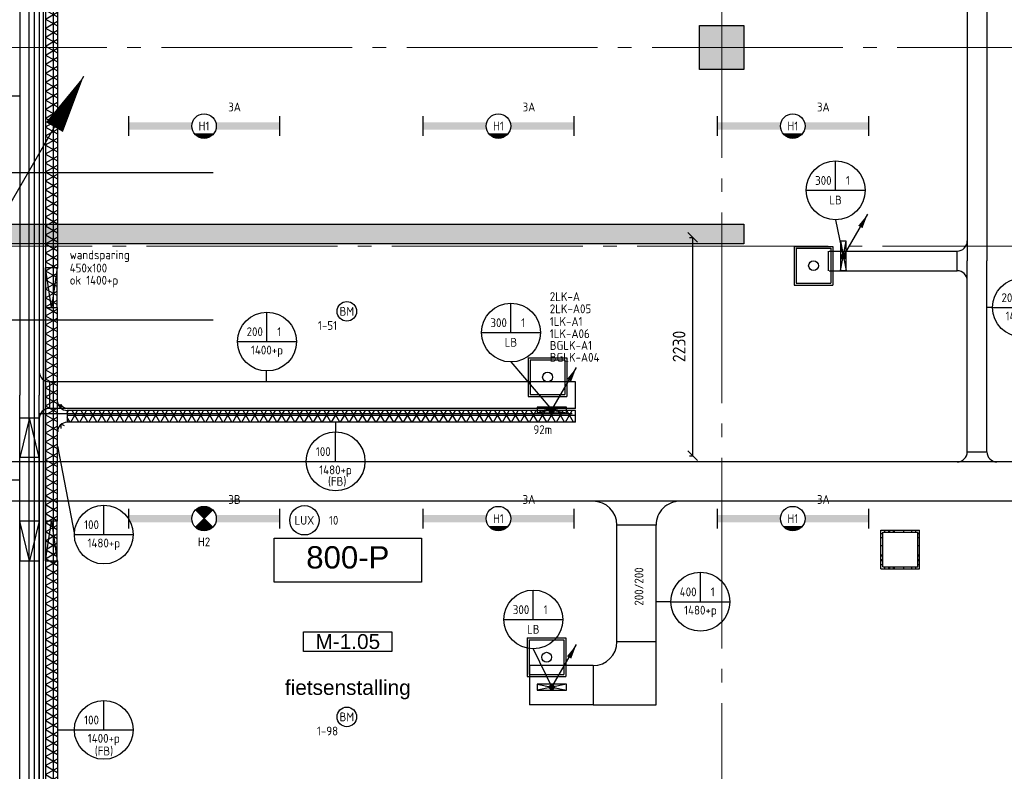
# Model space of a CAD drawing. Header units: millimetres. Extents: x -38031 to 123247, y -16330 to 129979.
# Tile 199 of 235: x 77206 to 87240, y 17722 to 25382. Entities that reach past the tile are written whole.
import ezdxf
from ezdxf.enums import TextEntityAlignment as Align

# ---------------------------------------------------------------- set-up
doc = ezdxf.new("R2010")
doc.units = ezdxf.units.MM
doc.header["$LTSCALE"] = 50
doc.linetypes.add('HIDDEN2', pattern=[4.7625, 3.175, -1.5875])
doc.linetypes.add('STYLE_11', pattern=[5, 3.888855, -0.416718, 0.277786, -0.416641])
for name, color, linetype in [('AB$1A---_ATTRIB035', 8, 'Continuous'), ('AB$1A---_ATTRIB050', 8, 'Continuous'), ('AL$1A---_ALGEMEEN', 8, 'Continuous'), ('AM$1A---_ARCERING', 8, 'Continuous'), ('BOUWKUNDIG', 8, 'Continuous'), ('EB6511--_ATTRIB', 2, 'Continuous'), ('EL6121--', 3, 'Continuous'), ('EL6131--_KG', 3, 'Continuous'), ('EL6131--_KG_ARC', 1, 'Continuous'), ('EL6131--_LB', 3, 'Continuous'), ('EL6311--', 3, 'Continuous'), ('EL6311--_meetgegevens LUX-waarden', 3, 'Continuous'), ('EL6311--NV', 7, 'Continuous'), ('EL6511--', 3, 'Continuous'), ('EM6131--', 1, 'Continuous'), ('lengte voedingskabels', 3, 'Continuous'), ('maatvoering', 1, 'Continuous'), ('Sparingen', 1, 'Continuous'), ('versterkte strook', 7, 'Continuous'), ('Vloerdoos verdieping', 51, 'Continuous')]:
    doc.layers.add(name, color=color, linetype=linetype)
doc.layers.add('stramien', color=1, linetype='STYLE_11', lineweight=15)
doc.styles.add('Arial', font='ARIAL.TTF')
doc.styles.add('BURO-018', font='iso.shx', dxfattribs={"height": 90})
doc.styles.get("Standard").update_dxf_attribs({"font": 'iso.shx'})
doc.dimstyles.new('STABICAD', dxfattribs={"dimscale": 100, "dimtxt": 1.3, "dimasz": 1, "dimexe": 0, "dimexo": 0, "dimgap": 1.5, "dimtad": 0, "dimdec": 0, "dimrnd": 10, "dimzin": 0, "dimdsep": 46, "dimtxsty": 'Standard', "dimblk1": 'OBLIQUE', "dimblk2": 'OBLIQUE', "dimsah": 1, "dimcen": -3, "dimclrd": 1, "dimclre": 1, "dimclrt": 1, "dimadec": 0, "dimazin": 0, "dimtfac": 1, "dimtdec": 0, "dimtofl": 0, "dimtmove": 2, "dimatfit": 3, "dimfxl": 0, "dimtvp": 1.055556, "dimtolj": 1, "dimtzin": 0, "dimarcsym": 0})

# ---------------------------------------------------------------- blocks, each defined once
blk = doc.blocks.new('1115B6WD')
at = {"color": 0, "linetype": 'Continuous'}
for p, q in [((1.88, -1.65), (-1.88, -1.65)), ((1.68, -1.85), (-1.68, -1.85)), ((1.43, -2.05), (-1.43, -2.05)), ((1.09, -2.25), (-1.09, -2.25)), ((0.5, -2.45), (-0.5, -2.45))]:
    blk.add_line(p, q, dxfattribs=at)
blk = doc.blocks.new('1115B61540-WD2')
at = {"color": 0}
for p, q in [((-15.4, 2), (-15.4, -2)), ((15.4, 2), (15.4, -2))]:
    blk.add_line(p, q, dxfattribs=at)
at = {"color": 0, "linetype": 'Continuous'}
blk.add_circle((0, 0), 2.5, dxfattribs=at)
at = {"color": 0}
for points in [[(-2.5, 0.75), (-15.4, 0.75), (-2.5, -0.75), (-15.4, -0.75)], [(2.5, 0.75), (15.4, 0.75), (2.5, -0.75), (15.4, -0.75)]]:
    blk.add_solid(points, dxfattribs=at)
at = {"color": 0, "zscale": 100}
blk.add_blockref('1115B6WD', (0, 0), dxfattribs=at)
at = {"color": 0, "linetype": 'Continuous', "style": 'BURO-018'}
for tag, p in [('E_GKAST', (0, 8)), ('E_GROEP', (0, 5)), ('E_SGROEP', (4.5, 5)), ('E_ARMCODE', (0, 0)), ('E_SLET', (4.5, -3))]:
    blk.add_attdef(tag, text='', height=1.8, dxfattribs=at).set_placement(p, align=Align.MIDDLE)
blk = doc.blocks.new('E00018')
at = {"color": 0, "linetype": 'Continuous'}
for p, q in [((-1.77, -1.77), (1.77, 1.77)), ((1.77, -1.77), (-1.77, 1.77))]:
    blk.add_line(p, q, dxfattribs=at)
at = {"color": 0, "linetype": 'Continuous', "const_width": 2.5}
for points in [[(-0.88, 0.88, -0.198912), (0, 1.25, -0.198912), (0.88, 0.88, -1)], [(-0.88, -0.88, 0.198912), (0, -1.25, 0.198912), (0.88, -0.88, 1)]]:
    blk.add_lwpolyline(points, format="xyb", dxfattribs=at)
blk = doc.blocks.new('1115B61540-NO1')
at = {"color": 0}
for p, q in [((-15.4, 2), (-15.4, -2)), ((15.4, 2), (15.4, -2))]:
    blk.add_line(p, q, dxfattribs=at)
at = {"color": 0, "linetype": 'Continuous'}
blk.add_circle((0, 0), 2.5, dxfattribs=at)
at = {"color": 0}
for points in [[(-2.5, 0.75), (-15.4, 0.75), (-2.5, -0.75), (-15.4, -0.75)], [(2.5, 0.75), (15.4, 0.75), (2.5, -0.75), (15.4, -0.75)]]:
    blk.add_solid(points, dxfattribs=at)
at = {"color": 0, "zscale": 100}
blk.add_blockref('E00018', (0, 0), dxfattribs=at)
at = {"color": 0, "linetype": 'Continuous', "style": 'BURO-018'}
for tag, p in [('E_GKAST', (0, 8)), ('E_GROEP', (0, 5)), ('E_SGROEP', (4.5, 5)), ('E_ARMCODE', (0, 0)), ('E_SLET', (4.5, -3))]:
    blk.add_attdef(tag, text='', height=1.8, dxfattribs=at).set_placement(p, align=Align.MIDDLE)
blk = doc.blocks.new('E00103')
at = {"color": 0, "linetype": 'Continuous'}
for p, q in [((0, 6), (0, 12)), ((-6, 6), (6, 6))]:
    blk.add_line(p, q, dxfattribs=at)
blk.add_circle((0, 6), 6, dxfattribs=at)
at = {"color": 0, "linetype": 'Continuous', "style": 'BURO-018'}
for tag, p in [('E_TEXT1', (-2.5, 8)), ('E_TEXT3', (2.5, 8)), ('E_TEXT6', (0, 4))]:
    blk.add_attdef(tag, text='', height=1.8, dxfattribs=at).set_placement(p, align=Align.MIDDLE)
blk = doc.blocks.new('111201')
at = {"color": 0, "linetype": 'Continuous'}
blk.add_line((0, 0), (5, 8.66), dxfattribs=at)
blk.add_lwpolyline([(5, 8.66, 0, 1, 0), (3.5, 6.06, 1, 1, 0)], format="xyseb", dxfattribs=at)
at = {"color": 0, "const_width": 0.5}
blk.add_lwpolyline([(-0.25, 0, 1), (0.25, 0, 1)], format="xyb", close=True, dxfattribs=at)
at = {"color": 0, "linetype": 'Continuous'}
blk.add_circle((0, 0), 0.5, dxfattribs=at)
blk = doc.blocks.new('E00112')
at = {"color": 0, "linetype": 'Continuous'}
for p, q in [((0, 1), (-1, 1)), ((-1, 1), (-1, 0)), ((-1, 0), (0, 1)), ((-1, 1), (0, 0)), ((0, 0), (0, 1)), ((-1, 0), (0, 0))]:
    blk.add_line(p, q, dxfattribs=at)
blk = doc.blocks.new('E-GK-GTC-1903C')
at = {"color": 0, "linetype": 'Continuous'}
for p, q in [((-0.5, 200), (0.5, 200)), ((-0.5, -200), (0.5, -200))]:
    blk.add_line(p, q, dxfattribs=at)
blk = doc.blocks.new('E-GK-BS-1-190F3F3F3')
at = {"color": 0, "linetype": 'Continuous'}
for p, q in [((200, 443), (-200, 443)), ((200, -200), (200, 443)), ((-443, 200), (-443, -200)), ((-443, -200), (200, -200))]:
    blk.add_line(p, q, dxfattribs=at)
blk.add_arc((-443, 443), 243, 270, 0, dxfattribs=at)
blk = doc.blocks.new('E-GK-END-190')
at = {"color": 0, "linetype": 'Continuous'}
blk.add_line((0, 200), (0, -200), dxfattribs=at)
blk = doc.blocks.new('E-GK-GTC-C83C')
at = {"color": 0, "linetype": 'Continuous'}
for p, q in [((-0.5, 100), (0.5, 100)), ((-0.5, -100), (0.5, -100))]:
    blk.add_line(p, q, dxfattribs=at)
blk = doc.blocks.new('E-GK-AH-190F3F3F3')
at = {"color": 0, "linetype": 'Continuous'}
blk.add_line((-200, 243), (200, 243), dxfattribs=at)
for centre, start, end in [((-443, 243), 270, 0), ((443, 243), 180, 270)]:
    blk.add_arc(centre, 243, start, end, dxfattribs=at)
blk = doc.blocks.new('E-GK-AH-C8676767')
at = {"color": 0, "linetype": 'Continuous'}
blk.add_line((-100, 103), (100, 103), dxfattribs=at)
for centre, start, end in [((-203, 103), 270, 0), ((203, 103), 180, 270)]:
    blk.add_arc(centre, 103, start, end, dxfattribs=at)
blk = doc.blocks.new('E-GK-END-C8')
at = {"color": 0, "linetype": 'Continuous'}
blk.add_line((0, 100), (0, -100), dxfattribs=at)
blk = doc.blocks.new('E00168')
at = {"color": 0, "linetype": 'Continuous'}
blk.add_line((0, 0), (5, 8.66), dxfattribs=at)
blk.add_lwpolyline([(5, 8.66, 0, 1, 0), (3.5, 6.062, 1, 1, 0)], format="xyseb", dxfattribs=at)
at = {"color": 0, "const_width": 0.5}
blk.add_lwpolyline([(-0.25, 0, 1), (0.25, 0, 1)], format="xyb", close=True, dxfattribs=at)
at = {"color": 0, "linetype": 'Continuous'}
blk.add_circle((0, 0), 0.5, dxfattribs=at)
blk = doc.blocks.new('E00123')
at = {"color": 0, "linetype": 'Continuous'}
blk.add_circle((0, 0), 2, dxfattribs=at)
at = {"color": 0, "linetype": 'Continuous', "style": 'BURO-018'}
for tag, p in [('E_TEXT1', (0, 4.5)), ('E_TEXT2', (0, 0))]:
    blk.add_attdef(tag, text='', height=1.8, dxfattribs=at).set_placement(p, align=Align.MIDDLE)
at = {"color": 0, "linetype": 'Continuous', "style": 'BURO-018', "flags": 1}
blk.add_attdef('E_MATCODE', (0, 0), '', height=1.8, dxfattribs=at)
blk = doc.blocks.new('DOORVOERDOOS')
at = {"layer": 'Vloerdoos verdieping'}
for p, q in [((-55, 395), (-55, 0)), ((-55, 395), (340, 395)), ((-35, 375), (320, 375)), ((-35, 375), (-35, 20)), ((320, 375), (320, 20)), ((340, 395), (340, 0)), ((-55, 0), (340, 0)), ((-35, 20), (320, 20))]:
    blk.add_line(p, q, dxfattribs=at)
blk.add_circle((142.5, 197.5), 50, dxfattribs=at)
blk = doc.blocks.new('VLOERDOOS')
at = {"layer": 'Vloerdoos verdieping'}
for p, q in [((0, 395), (395, 395)), ((0, 395), (0, 0)), ((0, 355), (20, 355)), ((0, 315), (20, 315)), ((0, 305), (20, 305)), ((20, 375), (20, 20)), ((20, 375), (375, 375)), ((40, 375), (40, 395)), ((80, 375), (80, 395)), ((90, 375), (90, 395)), ((130, 375), (130, 395)), ((140, 375), (140, 395)), ((235, 375), (235, 395)), ((315, 375), (315, 395)), ((355, 375), (355, 395)), ((375, 375), (375, 20)), ((375, 355), (395, 355)), ((375, 315), (395, 315)), ((375, 305), (395, 305)), ((395, 395), (395, 0)), ((0, 265), (20, 265)), ((0, 255), (20, 255)), ((375, 265), (395, 265)), ((375, 255), (395, 255)), ((0, 160), (20, 160)), ((375, 160), (395, 160)), ((0, 80), (20, 80)), ((0, 40), (20, 40)), ((0, 0), (395, 0)), ((20, 20), (375, 20)), ((40, 0), (40, 20)), ((80, 0), (80, 20)), ((90, 0), (90, 20)), ((130, 0), (130, 20)), ((140, 0), (140, 20)), ((235, 0), (235, 20)), ((315, 0), (315, 20)), ((355, 0), (355, 20)), ((375, 80), (395, 80)), ((375, 40), (395, 40))]:
    blk.add_line(p, q, dxfattribs=at)
blk = doc.blocks.new('_Oblique')
at = {"color": 0, "linetype": 'ByBlock', "lineweight": -2}
blk.add_line((-0.5, -0.5), (0.5, 0.5), dxfattribs=at)
blk = doc.blocks.new('*D189')
at = {"layer": 'maatvoering', "color": 1, "lineweight": -2}
for p, q in [((84031, 23164), (84064, 23164)), ((84064, 23164), (84064, 20939)), ((84031, 20939), (84064, 20939))]:
    blk.add_line(p, q, dxfattribs=at)
at = {"layer": 'maatvoering', "color": 1, "lineweight": -2, "xscale": 100, "yscale": 100, "zscale": 100}
for p, rotation in [((84064, 23164), 90), ((84064, 20939), 270)]:
    blk.add_blockref('_Oblique', p, dxfattribs=dict(at, rotation=rotation))
at = {"layer": 'maatvoering', "color": 1, "insert": (83926, 22052), "char_height": 130, "attachment_point": 5, "rotation": 90}
blk.add_mtext('\\A1;2230', dxfattribs=at)
blk = doc.blocks.new('peilmaat plg klein')
at = {"layer": 'AL$1A---_ALGEMEEN', "color": 0, "flags": 1}
for tag, p in [('onderdeel', (-750, -634)), ('patchnr', (-750, -1043)), ('toestelnr', (-750, -1452))]:
    blk.add_attdef(tag, p, '', height=227, dxfattribs=at)
at = {"color": 0}
blk.add_wipeout([(-750, 225), (750, 225), (750, -225), (-750, -225)], dxfattribs=at).dxf.layer = 'AL$1A---_ALGEMEEN'
at = {"layer": 'AL$1A---_ALGEMEEN', "color": 0}
blk.add_lwpolyline([(-750, 225), (750, 225), (750, -225), (-750, -225)], close=True, dxfattribs=at)
at = {"layer": 'AL$1A---_ALGEMEEN', "color": 0, "style": 'Arial'}
blk.add_attdef('peil', text='', height=227, dxfattribs=at).set_placement((0, 141), align=Align.TOP_CENTER)
blk = doc.blocks.new('ruimtenummer')
at = {"layer": 'AL$1A---_ALGEMEEN', "color": 0, "flags": 1}
for tag, p in [('peil', (-450, -397)), ('onderdeel', (-450, -670))]:
    blk.add_attdef(tag, p, '', height=152, dxfattribs=at)
at = {"color": 0}
blk.add_wipeout([(-450, 100), (450, 100), (450, -100), (-450, -100)], dxfattribs=at).dxf.layer = 'AL$1A---_ALGEMEEN'
at = {"layer": 'AL$1A---_ALGEMEEN', "color": 0}
blk.add_lwpolyline([(-450, 100), (450, 100), (450, -100), (-450, -100)], close=True, dxfattribs=at)
at = {"layer": 'AL$1A---_ALGEMEEN', "color": 0, "style": 'Arial'}
blk.add_attdef('ruimtenummer', text='', height=152, dxfattribs=at).set_placement((0, 78), align=Align.TOP_CENTER)
blk = doc.blocks.new('tekst 12 pts')
at = {"layer": 'AL$1A---_ALGEMEEN', "color": 0, "style": 'Arial'}
blk.add_attdef('naam_ruimte', text='', height=152, dxfattribs=at).set_placement((0, -41), align=Align.TOP_CENTER)
at = {"layer": 'AL$1A---_ALGEMEEN', "color": 0, "flags": 1}
for tag, p in [('oppervlakte', (-265, -1003)), ('stramiennummer', (-265, -1276))]:
    blk.add_attdef(tag, p, '', height=152, dxfattribs=at)
blk = doc.blocks.new('200254 W 210 11-06-2007')
at = {"layer": 'AM$1A---_ARCERING', "linetype": 'Continuous', "lineweight": 0}
for points in [[(47936, 337), (48386, 337), (48386, -113), (47936, -113)], [(40886, -1888), (40886, -2138), (40436, -2138), (40436, -1688), (48386, -1688), (48386, -1888)]]:
    blk.add_hatch(color=256, dxfattribs=at).paths.add_polyline_path(points)
at = {"layer": 'AL$1A---_ALGEMEEN'}
for points in [[(47936, 337), (48386, 337), (48386, -113), (47936, -113)], [(40886, -1888), (40886, -2138), (40436, -2138), (40436, -1688), (48386, -1688), (48386, -1888)]]:
    blk.add_lwpolyline(points, close=True, dxfattribs=at)
at = {"layer": 'stramien', "ltscale": 10}
for p, q in [((48161, -41014), (48161, 36216)), ((37451, 112), (65477, 112)), ((-37699, -1913), (65521, -1913))]:
    blk.add_line(p, q, dxfattribs=at)
at = {"layer": 'AL$1A---_ALGEMEEN'}
ref = blk.add_blockref('peilmaat plg klein', (44351, -5113), dxfattribs=at)
ref.add_attrib('peil', '800-P', dxfattribs={"layer": 'AB$1A---_ATTRIB050', "height": 227.3, "style": 'Arial'}).set_placement((44351, -4971), align=Align.TOP_CENTER)
ref = blk.add_blockref('ruimtenummer', (44351, -5943), dxfattribs=dict(at, rotation=180))
ref.add_attrib('ruimtenummer', 'M-1.05', dxfattribs={"layer": 'AB$1A---_ATTRIB035', "height": 151.5, "style": 'Arial'}).set_placement((44351, -5867), align=Align.TOP_CENTER)
ref = blk.add_blockref('tekst 12 pts', (44351, -6294), dxfattribs=dict(at, xscale=-1))
ref.add_attrib('naam_ruimte', 'fietsenstalling', dxfattribs={"layer": 'AB$1A---_ATTRIB035', "height": 151.52, "style": 'Arial'}).set_placement((44351, -6335), align=Align.TOP_CENTER)
blk = doc.blocks.new('E-GK-GTC-783C')
at = {"color": 0, "linetype": 'Continuous'}
for p, q in [((-0.5, 60), (0.5, 60)), ((-0.5, -60), (0.5, -60))]:
    blk.add_line(p, q, dxfattribs=at)
blk = doc.blocks.new('E-GK-AH-78676767')
at = {"color": 0, "linetype": 'Continuous'}
blk.add_line((-60, 103), (60, 103), dxfattribs=at)
for centre, start, end in [((-163, 103), 270, 0), ((163, 103), 180, 270)]:
    blk.add_arc(centre, 103, start, end, dxfattribs=at)
blk = doc.blocks.new('E-GK-END-78')
at = {"color": 0, "linetype": 'Continuous'}
blk.add_line((0, 60), (0, -60), dxfattribs=at)
blk = doc.blocks.new('E-GK-GTC-10E3C')
at = {"color": 0, "linetype": 'Continuous'}
for p, q in [((-0.5, 135), (0.5, 135)), ((-0.5, -135), (0.5, -135))]:
    blk.add_line(p, q, dxfattribs=at)
blk = doc.blocks.new('E-GK-END-10E')
at = {"color": 0, "linetype": 'Continuous'}
blk.add_line((0, 135), (0, -135), dxfattribs=at)
blk = doc.blocks.new('E-GK-AH-10E676767')
at = {"color": 0, "linetype": 'Continuous'}
blk.add_line((-135, 103), (135, 103), dxfattribs=at)
for centre, start, end in [((-238, 103), 270, 0), ((238, 103), 180, 270)]:
    blk.add_arc(centre, 103, start, end, dxfattribs=at)
blk = doc.blocks.new('080101-lux')
at = {"color": 0, "linetype": 'Continuous'}
blk.add_circle((0, 0), 3, dxfattribs=at)
at = {"color": 0, "linetype": 'Continuous', "style": 'BURO-018'}
blk.add_attdef('E_TEXT', text='', height=1.8, dxfattribs=at).set_placement((0, 0), align=Align.MIDDLE)
at = {"color": 0, "linetype": 'Continuous', "style": 'BURO-018', "flags": 1}
for tag, p in [('E_ID', (0, 0)), ('E_NUMMER', (0, -5))]:
    blk.add_attdef(tag, p, '', height=1.8, dxfattribs=at)
at = {"color": 0, "linetype": 'Continuous', "style": 'BURO-018'}
blk.add_attdef('E_KODE', text='', height=1.8, dxfattribs=at).set_placement((5, 0), align=Align.MIDDLE_LEFT)

msp = doc.modelspace()

# ---------------------------------------------------------------- block references
at = {"layer": 'BOUWKUNDIG'}
msp.add_blockref('200254 W 210 11-06-2007', (36199, 24987.6), dxfattribs=at)

# ---------------------------------------------------------------- next in the draw order: hatches: boundary and pattern name
at = {"layer": 'EL6131--_KG_ARC'}
h = msp.add_hatch(dxfattribs=at)
h.set_pattern_fill('NET3', color=256, scale=25, angle=270, style=0)
h.paths.add_polyline_path([(77590.4, 27384.8), (77590.4, 22851.7), (77470.4, 22851.7), (77470.4, 27384.8)])
h = msp.add_hatch(dxfattribs=at)
h.set_pattern_fill('NET3', color=256, scale=25, angle=270, style=0)
h.paths.add_polyline_path([(77468.6, 22851.7), (77468.6, 22447.6), (77588.6, 22447.6), (77588.6, 22851.7)])
h = msp.add_hatch(dxfattribs=at)
h.set_pattern_fill('NET3', color=256, scale=25, angle=270, style=0)
h.paths.add_polyline_path([(77588.6, 22447.6), (77588.6, 20270.2), (77468.6, 20270.2), (77468.6, 22447.6)])
h = msp.add_hatch(dxfattribs=at)
h.set_pattern_fill('NET3', color=256, scale=25, angle=270, style=0)
edge = h.paths.add_edge_path()
edge.add_line((77691.6, 21399.6), (77691.6, 21279.6))
edge = h.paths.add_edge_path()
edge.add_arc((77691.6, 21502.6), 103, 180, 270)
edge = h.paths.add_edge_path()
edge.add_arc((77691.6, 21176.6), 103, 90, 180)
h = msp.add_hatch(dxfattribs=at)
h.set_pattern_fill('NET3', color=256, scale=25, angle=270, style=0)
edge = h.paths.add_edge_path()
edge.add_line((77691.6, 21399.6), (77691.6, 21279.6))
edge = h.paths.add_edge_path()
edge.add_arc((77691.6, 21502.6), 103, 180, 270)
edge = h.paths.add_edge_path()
edge.add_arc((77691.6, 21176.6), 103, 90, 180)
h = msp.add_hatch(dxfattribs=at)
h.set_pattern_fill('NET3', color=256, scale=25, angle=180, style=0)
h.paths.add_polyline_path([(82868.8, 21279.6), (77691.6, 21279.6), (77691.6, 21399.6), (82868.8, 21399.6)])
h = msp.add_hatch(dxfattribs=at)
h.set_pattern_fill('NET3', color=256, scale=25, angle=90, style=0)
h.paths.add_polyline_path([(77588.6, 19866.1), (77588.6, 20270.2), (77468.6, 20270.2), (77468.6, 19866.1)])
h = msp.add_hatch(dxfattribs=at)
h.set_pattern_fill('NET3', color=256, scale=25, angle=270, style=0)
h.paths.add_polyline_path([(77590.4, 19866.1), (77590.4, 13323), (77470.4, 13323), (77470.4, 19866.1)])

# ---------------------------------------------------------------- next in the draw order: linework, layer by layer
at = {"layer": 'EL6131--_KG'}
for p, q in [((77588.6, 22851.7), (77468.6, 22851.7)), ((77468.6, 22851.7), (77468.6, 22447.6)), ((77528.6, 22447.6), (77468.6, 22851.7)), ((77588.6, 22851.7), (77528.6, 22447.6)), ((77588.6, 22447.6), (77588.6, 22851.7)), ((77468.6, 22447.6), (77588.6, 22447.6)), ((77206.1, 20919.1), (77206.1, 21323.2)), ((77206.1, 21323.2), (77406.1, 21323.2)), ((77306.1, 21323.2), (77206.1, 20919.1)), ((77406.1, 20919.1), (77306.1, 21323.2)), ((77406.1, 21323.2), (77406.1, 20919.1)), ((77406.1, 20919.1), (77206.1, 20919.1)), ((77406.1, 20270.2), (77206.1, 20270.2)), ((77206.1, 20270.2), (77206.1, 19866.1)), ((77306.1, 19866.1), (77206.1, 20270.2)), ((77406.1, 20270.2), (77306.1, 19866.1)), ((77406.1, 19866.1), (77406.1, 20270.2)), ((77588.6, 20270.2), (77468.6, 20270.2)), ((77468.6, 20270.2), (77468.6, 19866.1)), ((77468.6, 19866.1), (77528.6, 20270.2)), ((77528.6, 20270.2), (77588.6, 19866.1)), ((77588.6, 19866.1), (77588.6, 20270.2)), ((77206.1, 19866.1), (77406.1, 19866.1)), ((77468.6, 19866.1), (77588.6, 19866.1))]:
    msp.add_line(p, q, dxfattribs=at)
at = {"layer": 'EM6131--'}
for p, q in [((77206.1, 24603.3), (77113.9, 24603.3)), ((85521.1, 23343.9), (85598.4, 22967)), ((87119.6, 22448.8), (87062.8, 22448.8)), ((82212.3, 21894.1), (82630, 21405)), ((79722.3, 21703.2), (79722.3, 21802)), ((80425, 21279.6), (80425, 21180.8)), ((77590.4, 21036.6), (77763.5, 20135.3)), ((77206.1, 20689.8), (77113.9, 20689.8)), ((83843.5, 19451), (83692.3, 19451)), ((82440.3, 18969.5), (82630, 18580)), ((77590.4, 18144.9), (77763.5, 18144.9))]:
    msp.add_line(p, q, dxfattribs=at)
at = {"layer": 'lengte voedingskabels'}
for points in [[(14385, 3275), (15396.3, 3397.6), (15396.3, 13409.9), (77447.8, 13409.9), (77447.8, 38809.9), (83430.7, 38809.9), (98731.5, 38809.9), (98731.5, 46168.8)], [(15296.5, 2239.6), (15296.5, 13243.6), (77303.3, 13243.6), (77303.3, 38752.7), (83474.7, 38752.7)], [(15349.8, 2180.4), (15349.8, 13184.4), (77356.6, 13184.4), (77356.6, 28986.9), (86635, 28986.9)], [(15399.8, 2135.9), (15399.8, 13139.9), (77406.6, 13139.9), (77406.6, 21367.8), (82835.8, 21367.8)]]:
    msp.add_lwpolyline(points, dxfattribs=at)
at = {"layer": 'versterkte strook'}
for p, q in [((9253.9, 23825), (79178.7, 23825)), ((9253.9, 22325), (79178.7, 22325))]:
    msp.add_line(p, q, dxfattribs=at)

# ---------------------------------------------------------------- next in the draw order: block references
at = {"layer": 'EL6121--', "linetype": 'HIDDEN2', "xscale": 200, "yscale": 200, "zscale": 200}
msp.add_blockref('E00168', (76860, 23075), dxfattribs=at)
at = {"layer": 'EL6131--_KG'}
for name, p, xscale, rotation in [('E-GK-GTC-C83C', (86962.8, 33226.9), 20605.31668894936, 269.9999999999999), ('E-GK-GTC-C83C', (77306.1, 25282.6), 7452.359321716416, 270), ('E-GK-GTC-783C', (77530.4, 25118.2), 4533.117529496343, 270), ('E-GK-GTC-C83C', (86962.8, 21951.1), 1946.204204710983, 90.0000000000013), ('E-GK-GTC-783C', (77528.6, 21358.9), 2177.408909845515, 270), ('E-GK-GTC-10E3C', (80189.1, 21556.5), 5359.879312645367, 180), ('E-GK-GTC-C83C', (77306.1, 17401.3), 8310.402404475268, 90), ('E-GK-GTC-783C', (80280.2, 21339.6), 5177.22827195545, 179.9999999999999), ('E-GK-GTC-1903C', (69949.8, 20675), 27802.78287134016, 180), ('E-GK-GTC-1903C', (85612.8, 20675), 3523.057350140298, 179.9999999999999), ('E-GK-GTC-1903C', (83492.3, 19637.5), 1188.995278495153, 89.9999999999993), ('E-GK-GTC-783C', (77530.4, 16594.6), 6543.128858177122, 270), ('E-GK-GTC-1903C', (82726, 18600), 646.736498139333, 180)]:
    msp.add_blockref(name, p, dxfattribs=dict(at, xscale=xscale, rotation=rotation))
for name, p, rotation in [('E-GK-AH-C8676767', (86862.8, 22924.2), 90), ('E-GK-END-C8', (85449.9, 22924.2), 180), ('E-GK-AH-10E676767', (77406.1, 21556.5), 270), ('E-GK-END-10E', (82869, 21556.5), 180), ('E-GK-AH-78676767', (77588.6, 21339.6), 270), ('E-GK-END-78', (82868.8, 21339.6), 179.9999999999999), ('E-GK-AH-190F3F3F3', (83492.3, 20475), 180), ('E-GK-BS-1-190F3F3F3', (83492.3, 18600), 359.9999999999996)]:
    msp.add_blockref(name, p, dxfattribs=dict(at, rotation=rotation))
at = {"layer": 'EL6131--_KG', "xscale": 1305.41513320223}
msp.add_blockref('E-GK-GTC-C83C', (86107.1, 22924.2), dxfattribs=at)
at = {"layer": 'EL6131--_KG'}
for name, p in [('E-GK-AH-C8676767', (86962.8, 20875)), ('E-GK-END-190', (82402.6, 18600))]:
    msp.add_blockref(name, p, dxfattribs=at)
at = {"layer": 'EL6131--_LB'}
for name, p, xscale, yscale, zscale in [('111201', (85598.4, 22967), 50, 50, 50), ('E00112', (85630, 22825), 60, 300, 60), ('111201', (82630, 21405), 50, 50, 50), ('111201', (82630, 18580), 50, 50, 50)]:
    msp.add_blockref(name, p, dxfattribs=dict(at, xscale=xscale, yscale=yscale, zscale=zscale))
at = {"layer": 'EL6131--_LB', "xscale": 60, "yscale": 300, "zscale": 60, "rotation": 270}
for p in [(82480, 21375), (82480, 18550)]:
    msp.add_blockref('E00112', p, dxfattribs=at)
at = {"layer": 'EL6311--'}
ref = msp.add_blockref('1115B61540-WD2', (79084.8, 24297.6), dxfattribs=dict(at, xscale=50, yscale=50, zscale=50))
ref.add_attrib('E_ARMCODE', 'H1', dxfattribs={"layer": '0', "color": 1, "linetype": 'Continuous', "height": 90, "style": 'BURO-018'}).set_placement((79084.8, 24297.6), align=Align.MIDDLE)
ref.add_attrib('E_GROEP', '3A', dxfattribs={"layer": '0', "color": 1, "linetype": 'Continuous', "height": 90, "style": 'BURO-018'}).set_placement((79395.8, 24492.6), align=Align.MIDDLE)
ref = msp.add_blockref('1115B61540-WD2', (82084.8, 24297.6), dxfattribs=dict(at, xscale=50, yscale=50, zscale=50))
ref.add_attrib('E_ARMCODE', 'H1', dxfattribs={"layer": '0', "color": 1, "linetype": 'Continuous', "height": 90, "style": 'BURO-018'}).set_placement((82084.8, 24297.6), align=Align.MIDDLE)
ref.add_attrib('E_GROEP', '3A', dxfattribs={"layer": '0', "color": 1, "linetype": 'Continuous', "height": 90, "style": 'BURO-018'}).set_placement((82395.8, 24492.6), align=Align.MIDDLE)
ref = msp.add_blockref('1115B61540-WD2', (85084.8, 24297.6), dxfattribs=dict(at, xscale=50, yscale=50, zscale=50))
ref.add_attrib('E_ARMCODE', 'H1', dxfattribs={"layer": '0', "color": 1, "linetype": 'Continuous', "height": 90, "style": 'BURO-018'}).set_placement((85084.8, 24297.6), align=Align.MIDDLE)
ref.add_attrib('E_GROEP', '3A', dxfattribs={"layer": '0', "color": 1, "linetype": 'Continuous', "height": 90, "style": 'BURO-018'}).set_placement((85395.8, 24492.6), align=Align.MIDDLE)
ref = msp.add_blockref('1115B61540-WD2', (82084.8, 20297.6), dxfattribs=dict(at, xscale=50, yscale=50, zscale=50))
ref.add_attrib('E_ARMCODE', 'H1', dxfattribs={"layer": '0', "color": 1, "linetype": 'Continuous', "height": 90, "style": 'BURO-018'}).set_placement((82084.8, 20297.6), align=Align.MIDDLE)
ref.add_attrib('E_GROEP', '3A', dxfattribs={"layer": '0', "color": 1, "linetype": 'Continuous', "height": 90, "style": 'BURO-018'}).set_placement((82395.8, 20492.6), align=Align.MIDDLE)
ref = msp.add_blockref('1115B61540-WD2', (85084.8, 20297.6), dxfattribs=dict(at, xscale=50, yscale=50, zscale=50))
ref.add_attrib('E_ARMCODE', 'H1', dxfattribs={"layer": '0', "color": 1, "linetype": 'Continuous', "height": 90, "style": 'BURO-018'}).set_placement((85084.8, 20297.6), align=Align.MIDDLE)
ref.add_attrib('E_GROEP', '3A', dxfattribs={"layer": '0', "color": 1, "linetype": 'Continuous', "height": 90, "style": 'BURO-018'}).set_placement((85395.8, 20492.6), align=Align.MIDDLE)
at = {"layer": 'EL6311--_meetgegevens LUX-waarden'}
ref = msp.add_blockref('080101-lux', (80107.8, 20280.7), dxfattribs=dict(at, xscale=50, yscale=50, zscale=50))
ref.add_attrib('E_TEXT', 'LUX', dxfattribs={"layer": '0', "color": 1, "linetype": 'Continuous', "height": 90, "style": 'BURO-018'}).set_placement((80107.8, 20280.7), align=Align.MIDDLE)
ref.add_attrib('E_KODE', '10', dxfattribs={"layer": '0', "color": 1, "linetype": 'Continuous', "height": 90, "style": 'BURO-018'}).set_placement((80357.8, 20280.7), align=Align.MIDDLE_LEFT)
at = {"layer": 'EL6311--NV'}
ref = msp.add_blockref('1115B61540-NO1', (79084.8, 20297.6), dxfattribs=dict(at, xscale=50, yscale=50, zscale=50))
ref.add_attrib('E_ARMCODE', 'H2', dxfattribs={"layer": '0', "color": 1, "linetype": 'Continuous', "height": 90, "style": 'BURO-018'}).set_placement((79084.8, 20060.3), align=Align.MIDDLE)
ref.add_attrib('E_GROEP', '3B', dxfattribs={"layer": '0', "color": 1, "linetype": 'Continuous', "height": 90, "style": 'BURO-018'}).set_placement((79395.8, 20492.6), align=Align.MIDDLE)
at = {"layer": 'EL6511--'}
ref = msp.add_blockref('E00123', (80540.1, 22409.7), dxfattribs=dict(at, xscale=50, yscale=50, zscale=50))
ref.add_attrib('E_TEXT2', 'BM', dxfattribs={"layer": 'EB6511--_ATTRIB', "color": 1, "linetype": 'Continuous', "height": 90, "style": 'BURO-018'}).set_placement((80540.1, 22409.7), align=Align.MIDDLE)
ref.add_attrib('E_TEXT1', '1-51', dxfattribs={"layer": 'EB6511--_ATTRIB', "color": 1, "linetype": 'Continuous', "height": 90, "style": 'BURO-018'}).set_placement((80343.2, 22265.7), align=Align.MIDDLE)
ref = msp.add_blockref('E00123', (80540.1, 18276.9), dxfattribs=dict(at, xscale=50, yscale=50, zscale=50))
ref.add_attrib('E_TEXT2', 'BM', dxfattribs={"layer": 'EB6511--_ATTRIB', "color": 1, "linetype": 'Continuous', "height": 90, "style": 'BURO-018'}).set_placement((80540.1, 18276.9), align=Align.MIDDLE)
ref.add_attrib('E_TEXT1', '1-98', dxfattribs={"layer": 'EB6511--_ATTRIB', "color": 1, "linetype": 'Continuous', "height": 90, "style": 'BURO-018'}).set_placement((80343.2, 18133), align=Align.MIDDLE)
at = {"layer": 'EM6131--'}
ref = msp.add_blockref('E00103', (85521.1, 23343.9), dxfattribs=dict(at, xscale=50, yscale=50, zscale=50))
ref.add_attrib('E_TEXT1', '300', dxfattribs={"layer": '0', "color": 1, "linetype": 'Continuous', "height": 90, "style": 'BURO-018'}).set_placement((85396.1, 23743.9), align=Align.MIDDLE)
ref.add_attrib('E_TEXT3', '1', dxfattribs={"layer": '0', "color": 1, "linetype": 'Continuous', "height": 90, "style": 'BURO-018'}).set_placement((85646.1, 23743.9), align=Align.MIDDLE)
ref.add_attrib('E_TEXT6', 'LB', dxfattribs={"layer": '0', "color": 1, "linetype": 'Continuous', "height": 90, "style": 'BURO-018'}).set_placement((85521.1, 23543.9), align=Align.MIDDLE)
ref = msp.add_blockref('E00103', (87419.6, 22148.8), dxfattribs=dict(at, xscale=50, yscale=50, zscale=50))
ref.add_attrib('E_TEXT1', '200', dxfattribs={"layer": '0', "color": 1, "linetype": 'Continuous', "height": 90, "style": 'BURO-018'}).set_placement((87294.6, 22548.8), align=Align.MIDDLE)
ref.add_attrib('E_TEXT3', '1', dxfattribs={"layer": '0', "color": 1, "linetype": 'Continuous', "height": 90, "style": 'BURO-018'}).set_placement((87544.6, 22548.8), align=Align.MIDDLE)
ref.add_attrib('E_TEXT6', '1480+p', dxfattribs={"layer": '0', "color": 1, "linetype": 'Continuous', "height": 90, "style": 'BURO-018'}).set_placement((87419.6, 22348.8), align=Align.MIDDLE)
ref = msp.add_blockref('E00103', (82212.3, 21894.1), dxfattribs=dict(at, xscale=50, yscale=50, zscale=50))
ref.add_attrib('E_TEXT1', '300', dxfattribs={"layer": '0', "color": 1, "linetype": 'Continuous', "height": 90, "style": 'BURO-018'}).set_placement((82087.3, 22294.1), align=Align.MIDDLE)
ref.add_attrib('E_TEXT3', '1', dxfattribs={"layer": '0', "color": 1, "linetype": 'Continuous', "height": 90, "style": 'BURO-018'}).set_placement((82337.3, 22294.1), align=Align.MIDDLE)
ref.add_attrib('E_TEXT6', 'LB', dxfattribs={"layer": '0', "color": 1, "linetype": 'Continuous', "height": 90, "style": 'BURO-018'}).set_placement((82212.3, 22094.1), align=Align.MIDDLE)
ref = msp.add_blockref('E00103', (79726.4, 21802), dxfattribs=dict(at, xscale=50, yscale=50, zscale=50))
ref.add_attrib('E_TEXT1', '200', dxfattribs={"layer": '0', "color": 1, "linetype": 'Continuous', "height": 90, "style": 'BURO-018'}).set_placement((79601.4, 22202), align=Align.MIDDLE)
ref.add_attrib('E_TEXT3', '1', dxfattribs={"layer": '0', "color": 1, "linetype": 'Continuous', "height": 90, "style": 'BURO-018'}).set_placement((79851.4, 22202), align=Align.MIDDLE)
ref.add_attrib('E_TEXT6', '1400+p', dxfattribs={"layer": '0', "color": 1, "linetype": 'Continuous', "height": 90, "style": 'BURO-018'}).set_placement((79726.4, 22002), align=Align.MIDDLE)
ref = msp.add_blockref('E00103', (80425, 20580.8), dxfattribs=dict(at, xscale=50, yscale=50, zscale=50))
ref.add_attrib('E_TEXT1', '100', dxfattribs={"layer": '0', "color": 1, "linetype": 'Continuous', "height": 90, "style": 'BURO-018'}).set_placement((80300, 20980.8), align=Align.MIDDLE)
ref.add_attrib('E_TEXT6', '1480+p', dxfattribs={"layer": '0', "color": 1, "linetype": 'Continuous', "height": 90, "style": 'BURO-018'}).set_placement((80425, 20780.8), align=Align.MIDDLE)
ref = msp.add_blockref('E00103', (78063.5, 19835.3), dxfattribs=dict(at, xscale=50, yscale=50, zscale=50))
ref.add_attrib('E_TEXT1', '100', dxfattribs={"layer": '0', "color": 1, "linetype": 'Continuous', "height": 90, "style": 'BURO-018'}).set_placement((77938.5, 20235.3), align=Align.MIDDLE)
ref.add_attrib('E_TEXT6', '1480+p', dxfattribs={"layer": '0', "color": 1, "linetype": 'Continuous', "height": 90, "style": 'BURO-018'}).set_placement((78063.5, 20035.3), align=Align.MIDDLE)
ref = msp.add_blockref('E00103', (84143.5, 19151), dxfattribs=dict(at, xscale=50, yscale=50, zscale=50))
ref.add_attrib('E_TEXT1', '400', dxfattribs={"layer": '0', "color": 1, "linetype": 'Continuous', "height": 90, "style": 'BURO-018'}).set_placement((84018.5, 19551), align=Align.MIDDLE)
ref.add_attrib('E_TEXT3', '1', dxfattribs={"layer": '0', "color": 1, "linetype": 'Continuous', "height": 90, "style": 'BURO-018'}).set_placement((84268.5, 19551), align=Align.MIDDLE)
ref.add_attrib('E_TEXT6', '1480+p', dxfattribs={"layer": '0', "color": 1, "linetype": 'Continuous', "height": 90, "style": 'BURO-018'}).set_placement((84143.5, 19351), align=Align.MIDDLE)
ref = msp.add_blockref('E00103', (82440.3, 18969.5), dxfattribs=dict(at, xscale=50, yscale=50, zscale=50))
ref.add_attrib('E_TEXT1', '300', dxfattribs={"layer": '0', "color": 1, "linetype": 'Continuous', "height": 90, "style": 'BURO-018'}).set_placement((82315.3, 19369.5), align=Align.MIDDLE)
ref.add_attrib('E_TEXT3', '1', dxfattribs={"layer": '0', "color": 1, "linetype": 'Continuous', "height": 90, "style": 'BURO-018'}).set_placement((82565.3, 19369.5), align=Align.MIDDLE)
ref.add_attrib('E_TEXT6', 'LB', dxfattribs={"layer": '0', "color": 1, "linetype": 'Continuous', "height": 90, "style": 'BURO-018'}).set_placement((82440.3, 19169.5), align=Align.MIDDLE)
ref = msp.add_blockref('E00103', (78063.5, 17844.9), dxfattribs=dict(at, xscale=50, yscale=50, zscale=50))
ref.add_attrib('E_TEXT1', '100', dxfattribs={"layer": '0', "color": 1, "linetype": 'Continuous', "height": 90, "style": 'BURO-018'}).set_placement((77938.5, 18244.9), align=Align.MIDDLE)
ref.add_attrib('E_TEXT6', '1400+p', dxfattribs={"layer": '0', "color": 1, "linetype": 'Continuous', "height": 90, "style": 'BURO-018'}).set_placement((78063.5, 18044.9), align=Align.MIDDLE)
at = {"layer": 'Vloerdoos verdieping'}
for p in [(85153.5, 22677.2), (82442.9, 21542.4), (82433.1, 18687.5)]:
    msp.add_blockref('DOORVOERDOOS', p, dxfattribs=at)
at = {"layer": 'Vloerdoos verdieping', "rotation": 90}
msp.add_blockref('VLOERDOOS', (86377.5, 19785.9), dxfattribs=at)

# ---------------------------------------------------------------- next in the draw order: texts
at = {"layer": 'EL6131--_LB', "color": 1}
for s, p in [('2LK-A', (82608.4, 22515.1)), ('2LK-A05', (82608.4, 22390.6)), ('1LK-A1', (82608.4, 22261.5)), ('1LK-A06', (82608.4, 22137)), ('BGLK-A1', (82608.4, 22017.6)), ('BGLK-A04', (82608.4, 21896.2))]:
    msp.add_text(s, height=90, dxfattribs=at).set_placement(p)
at = {"layer": 'EM6131--'}
for p in [(80348, 20632.1), (77971.3, 17884.1)]:
    msp.add_text('(FB)', height=90, dxfattribs=at).set_placement(p)
at = {"layer": 'EM6131--', "color": 1, "linetype": 'Continuous', "style": 'BURO-018'}
msp.add_text('200/200', height=90, rotation=90, dxfattribs=at).set_placement((83517.1, 19605.9), align=Align.MIDDLE)
at = {"layer": 'lengte voedingskabels', "color": 1}
msp.add_text('92m', height=90, dxfattribs=at).set_placement((82441.6, 21159.5))
at = {"layer": 'Sparingen', "color": 1, "style": 'BURO-018'}
for s, p in [('wandsparing', (77715.8, 22941.2)), ('450x100', (77715.8, 22806.2)), ('ok 1400+p', (77715.8, 22682.1))]:
    msp.add_text(s, height=90, dxfattribs=at).set_placement(p)

# ---------------------------------------------------------------- next in the draw order: dimensions: what is measured, and where the dimension line sits
at = {"layer": 'maatvoering'}
dim = msp.add_linear_dim(base=(84063.6, 20939.4), p1=(84030.9, 23164.4), p2=(84030.9, 20939.4), angle=90, dimstyle='STABICAD', dxfattribs=at)
dim.commit()
dim.dimension.update_dxf_attribs({"geometry": '*D189', "text_midpoint": (83926.4, 22051.9)})

doc.saveas('drawing.dxf')
